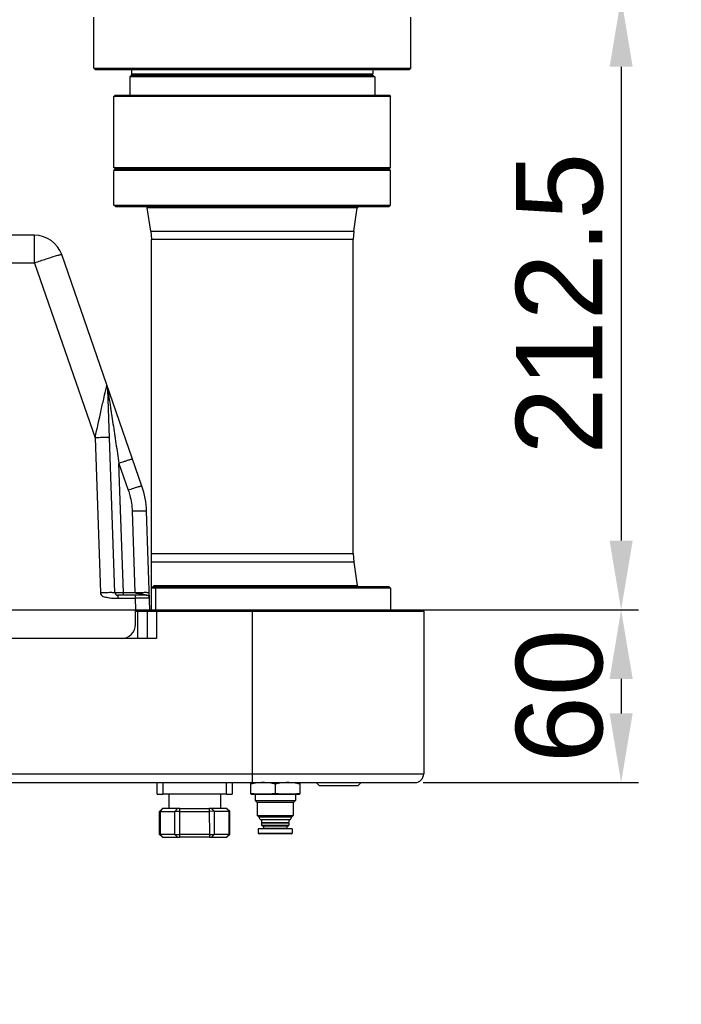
# Model space of a CAD drawing. Header units: millimetres. Extents: x 14186 to 17588, y 1400 to 3805.
# Tile 7 of 256: x 14998 to 15228, y 2058 to 2400. Entities that reach past the tile are written whole.
import ezdxf

# ---------------------------------------------------------------- set-up
doc = ezdxf.new("R2010")
doc.units = ezdxf.units.MM
for name, color, linetype in [('1_17', 7, 'Continuous'), ('1_51', 7, 'Continuous'), ('1_80_153', 7, 'Continuous')]:
    doc.layers.add(name, color=color, linetype=linetype)
doc.layers.add('dim', color=82, linetype='Continuous', lineweight=9)
doc.styles.get("Standard").update_dxf_attribs({"font": 'arial.ttf'})
doc.dimstyles.new('ISO-25', dxfattribs={"dimtxt": 2.5, "dimasz": 2.5, "dimexe": 1.25, "dimexo": 0.625, "dimtad": 1, "dimtxsty": 'Standard', "dimcen": 2.5, "dimadec": 0, "dimazin": 0, "dimtfac": 1, "dimtmove": 0, "dimatfit": 3, "dimfxl": 1, "dimarcsym": 0})

# ---------------------------------------------------------------- blocks, each defined once
blk = doc.blocks.new('*D15')
at = {"layer": 'Defpoints', "color": 0, "transparency": 16777216}
for p in [(15185.27, 2407.97), (15135.08, 2195.47), (15206.72, 2195.47)]:
    blk.add_point(p, dxfattribs=at)
at = {"layer": 'dim', "color": 0, "linetype": 'Continuous', "lineweight": -2, "transparency": 16777216}
for p, q in [((15191.27, 2407.97), (15212.72, 2407.97)), ((15206.72, 2383.97), (15206.72, 2219.47)), ((15141.08, 2195.47), (15212.72, 2195.47))]:
    blk.add_line(p, q, dxfattribs=at)
at = {"layer": 'dim', "color": 0, "transparency": 16777216}
for points in [[(15202.72, 2383.97), (15210.72, 2383.97), (15206.72, 2407.97)], [(15202.72, 2219.47), (15210.72, 2219.47), (15206.72, 2195.47)]]:
    blk.add_solid(points, dxfattribs=at)
at = {"layer": 'dim', "color": 0, "transparency": 16777216, "insert": (15185.41, 2301.72), "char_height": 30, "attachment_point": 5, "rotation": 90}
blk.add_mtext('212.5', dxfattribs=at)
blk = doc.blocks.new('*D16')
at = {"layer": 'Defpoints', "color": 0, "transparency": 16777216}
for p in [(15301.78, 2753.47), (14540.95, 2058.47), (14787.51, 2058.47)]:
    blk.add_point(p, dxfattribs=at)
at = {"layer": 'dim', "color": 0, "linetype": 'Continuous', "lineweight": -2, "transparency": 16777216}
for p, q in [((15295.79, 2753.47), (14534.95, 2753.47)), ((14540.95, 2729.47), (14540.95, 2082.47)), ((14781.52, 2058.47), (14534.95, 2058.47))]:
    blk.add_line(p, q, dxfattribs=at)
at = {"layer": 'dim', "color": 0, "transparency": 16777216}
for points in [[(14536.95, 2729.47), (14544.95, 2729.47), (14540.95, 2753.47)], [(14536.95, 2082.47), (14544.95, 2082.47), (14540.95, 2058.47)]]:
    blk.add_solid(points, dxfattribs=at)
at = {"layer": 'dim', "color": 0, "transparency": 16777216, "insert": (14519.63, 2405.97), "char_height": 30, "attachment_point": 5, "rotation": 90}
blk.add_mtext('695', dxfattribs=at)
blk = doc.blocks.new('*D22')
at = {"layer": 'Defpoints', "color": 0, "transparency": 16777216}
for p in [(15132.04, 2195.47), (15132.04, 2135.47), (15206.72, 2135.47)]:
    blk.add_point(p, dxfattribs=at)
at = {"layer": 'dim', "color": 0, "linetype": 'Continuous', "lineweight": -2, "transparency": 16777216}
for p, q in [((15138.04, 2195.47), (15212.72, 2195.47)), ((15206.72, 2171.47), (15206.72, 2159.47)), ((15138.04, 2135.47), (15212.72, 2135.47))]:
    blk.add_line(p, q, dxfattribs=at)
at = {"layer": 'dim', "color": 0, "transparency": 16777216}
for points in [[(15202.72, 2171.47), (15210.72, 2171.47), (15206.72, 2195.47)], [(15202.72, 2159.47), (15210.72, 2159.47), (15206.72, 2135.47)]]:
    blk.add_solid(points, dxfattribs=at)
at = {"layer": 'dim', "color": 0, "transparency": 16777216, "insert": (15185.41, 2165.47), "char_height": 30, "attachment_point": 5, "rotation": 90}
blk.add_mtext('60', dxfattribs=at)

msp = doc.modelspace()

# ---------------------------------------------------------------- linework, layer by layer
at = {"color": 7, "linetype": 'Continuous'}
for p, q in [((15030.961, 2373.974), (15030.669, 2373.681)), ((15030.669, 2348.974), (15030.669, 2373.681)), ((15126.669, 2373.681), (15030.669, 2373.681)), ((15126.376, 2373.974), (15030.961, 2373.974)), ((15126.376, 2373.974), (15126.669, 2373.681)), ((15126.669, 2348.974), (15126.669, 2373.681)), ((15031.169, 2348.474), (15030.669, 2348.974)), ((15030.669, 2348.974), (15126.669, 2348.974)), ((15126.169, 2348.474), (15126.669, 2348.974)), ((15031.169, 2348.474), (15030.669, 2347.974)), ((15030.669, 2335.974), (15030.669, 2347.974)), ((15126.669, 2347.974), (15030.669, 2347.974)), ((15126.169, 2348.474), (15031.169, 2348.474)), ((15126.169, 2348.474), (15126.669, 2347.974)), ((15126.669, 2335.974), (15126.669, 2347.974)), ((15031.169, 2335.474), (15030.669, 2335.974)), ((15030.669, 2335.974), (15126.669, 2335.974)), ((15031.169, 2335.474), (15126.169, 2335.474)), ((15043.447, 2326.949), (15042.232, 2335.048)), ((15115.105, 2335.048), (15042.232, 2335.048)), ((15113.89, 2326.949), (15115.105, 2335.048)), ((15126.169, 2335.474), (15126.669, 2335.974)), ((15003.087, 2325.474), (14849.003, 2325.474)), ((15003.087, 2315.823), (15003.087, 2325.474)), ((15043.447, 2326.949), (15043.669, 2323.983)), ((15043.447, 2326.949), (15113.89, 2326.949)), ((15113.89, 2326.949), (15113.669, 2323.983)), ((15043.669, 2214.966), (15043.669, 2323.983)), ((15113.669, 2323.983), (15043.669, 2323.983)), ((15113.669, 2214.966), (15113.669, 2323.983)), ((15040.343, 2238.418), (15012.537, 2318.745)), ((15003.087, 2315.823), (14896.64, 2315.823)), ((15003.087, 2315.823), (15024.086, 2255.16)), ((15030.959, 2201.439), (15028.496, 2271.967)), ((15024.086, 2255.16), (15025.962, 2201.439)), ((15032.391, 2246.278), (15035.618, 2236.957)), ((15033.957, 2201.439), (15032.391, 2246.278)), ((15036.978, 2229.652), (15037.963, 2201.439)), ((15043.169, 2195.474), (15041.975, 2229.652)), ((15043.669, 2214.966), (15113.669, 2214.966)), ((15043.669, 2195.474), (15043.669, 2214.965)), ((15113.89, 2211.999), (15043.669, 2211.999)), ((15113.669, 2214.966), (15113.89, 2211.999)), ((15113.89, 2211.999), (15115.105, 2203.9)), ((15043.669, 2202.974), (15044.594, 2203.9)), ((15126.669, 2202.974), (15043.669, 2202.974)), ((15126.169, 2203.474), (15044.169, 2203.474)), ((15044.594, 2203.9), (15115.105, 2203.9)), ((15045.18, 2202.974), (15045.529, 2203.474)), ((15045.18, 2195.474), (15045.18, 2202.974)), ((15126.169, 2203.474), (15126.669, 2202.974)), ((15126.669, 2202.974), (15126.669, 2195.474)), ((15042.028, 2200.474), (15031.958, 2200.474)), ((15031.958, 2200.474), (15031.958, 2199.509)), ((15031.958, 2199.509), (15038.031, 2199.509)), ((15033.957, 2201.439), (15037.963, 2201.439)), ((15033.957, 2200.474), (15033.957, 2201.439)), ((15038.031, 2200.474), (15038.031, 2199.509)), ((15038.031, 2199.509), (15038.172, 2195.474)), ((14793.081, 2195.474), (15137.669, 2195.474)), ((15038.172, 2190.474), (15038.172, 2195.474)), ((15038.172, 2194.974), (15138.169, 2194.974)), ((15038.842, 2195.474), (15038.842, 2185.474)), ((15042.479, 2195.474), (15042.149, 2194.974)), ((15042.149, 2194.974), (15042.149, 2185.474)), ((15045.456, 2195.474), (15045.456, 2185.474)), ((15078.669, 2195.474), (15078.669, 2135.474)), ((15137.669, 2195.474), (15138.169, 2194.974)), ((15138.169, 2194.974), (15138.169, 2138.474)), ((15045.456, 2185.474), (14744.169, 2185.474)), ((14744.169, 2138.474), (15138.169, 2138.474)), ((14747.169, 2135.474), (15135.169, 2135.474)), ((15045.67, 2131.471), (15045.67, 2135.471)), ((15047.67, 2135.471), (15047.67, 2131.471)), ((15069.67, 2131.474), (15069.67, 2135.474)), ((15071.67, 2135.475), (15071.67, 2131.475)), ((15078.169, 2131.492), (15078.169, 2135.438)), ((15086.669, 2134.959), (15086.669, 2131.724)), ((15095.169, 2135.438), (15095.169, 2131.492)), ((15101.869, 2134.474), (15100.869, 2135.474)), ((15101.869, 2134.474), (15115.469, 2134.474)), ((15115.469, 2134.474), (15116.469, 2135.474)), ((15045.67, 2131.471), (15047.67, 2131.471)), ((15069.67, 2131.474), (15047.67, 2131.471)), ((15049.67, 2131.473), (15049.671, 2126.473)), ((15067.67, 2131.475), (15067.671, 2126.475)), ((15069.67, 2131.474), (15071.67, 2131.475)), ((15078.269, 2131.474), (15078.169, 2131.492)), ((15078.269, 2131.474), (15095.069, 2131.474)), ((15079.669, 2131.474), (15079.669, 2129.254)), ((15093.669, 2131.474), (15093.669, 2129.254)), ((15095.069, 2131.474), (15095.169, 2131.492)), ((15047.48, 2126.473), (15046.481, 2125.473)), ((15046.748, 2125.473), (15047.614, 2126.473)), ((15052.71, 2126.472), (15047.48, 2126.473)), ((15052.71, 2126.472), (15051.844, 2125.472)), ((15053.576, 2126.472), (15052.71, 2126.472)), ((15053.576, 2126.472), (15063.766, 2126.474)), ((15053.577, 2116.472), (15053.576, 2126.472)), ((15064.632, 2126.474), (15063.766, 2126.474)), ((15063.766, 2126.474), (15063.768, 2116.474)), ((15069.862, 2126.476), (15064.632, 2126.474)), ((15065.498, 2125.474), (15064.632, 2126.474)), ((15069.728, 2126.476), (15070.594, 2125.476)), ((15069.862, 2126.476), (15070.862, 2125.476)), ((15079.669, 2129.254), (15093.669, 2129.254)), ((15080.282, 2128.641), (15079.669, 2129.254)), ((15080.282, 2128.641), (15093.055, 2128.641)), ((15080.419, 2128.641), (15080.419, 2124.021)), ((15092.919, 2128.641), (15092.919, 2124.021)), ((15093.055, 2128.641), (15093.669, 2129.254)), ((15046.748, 2125.473), (15046.481, 2125.473)), ((15046.482, 2117.473), (15046.481, 2125.473)), ((15046.748, 2125.473), (15051.844, 2125.472)), ((15046.748, 2125.473), (15046.75, 2117.473)), ((15053.576, 2125.472), (15051.844, 2125.472)), ((15051.845, 2117.472), (15051.844, 2125.472)), ((15053.576, 2125.472), (15063.766, 2125.473)), ((15065.498, 2125.474), (15063.766, 2125.473)), ((15065.498, 2125.474), (15070.594, 2125.476)), ((15065.498, 2125.474), (15065.5, 2117.474)), ((15070.862, 2125.476), (15070.594, 2125.476)), ((15070.595, 2117.476), (15070.594, 2125.476)), ((15070.863, 2117.476), (15070.862, 2125.476)), ((15080.419, 2124.021), (15092.919, 2124.021)), ((15080.899, 2123.541), (15080.419, 2124.021)), ((15080.899, 2123.541), (15092.439, 2123.541)), ((15081.419, 2122.641), (15080.899, 2123.541)), ((15091.919, 2122.641), (15092.439, 2123.541)), ((15092.439, 2123.541), (15092.919, 2124.021)), ((15081.419, 2122.641), (15091.919, 2122.641)), ((15081.919, 2122.641), (15081.919, 2121.641)), ((15082.119, 2121.491), (15081.919, 2121.641)), ((15081.919, 2121.641), (15091.419, 2121.641)), ((15082.119, 2121.491), (15081.919, 2121.341)), ((15091.419, 2121.341), (15081.919, 2121.341)), ((15081.919, 2121.341), (15081.919, 2120.691)), ((15081.919, 2120.691), (15091.419, 2120.691)), ((15082.119, 2120.491), (15081.919, 2120.691)), ((15082.119, 2121.491), (15091.219, 2121.491)), ((15082.119, 2120.491), (15091.219, 2120.491)), ((15082.619, 2120.491), (15082.619, 2119.641)), ((15082.619, 2119.641), (15090.719, 2119.641)), ((15090.719, 2120.491), (15090.719, 2119.641)), ((15091.219, 2121.491), (15091.419, 2121.641)), ((15091.219, 2121.491), (15091.419, 2121.341)), ((15091.219, 2120.491), (15091.419, 2120.691)), ((15091.419, 2122.641), (15091.419, 2121.641)), ((15091.419, 2121.341), (15091.419, 2120.691)), ((15046.482, 2117.473), (15046.75, 2117.473)), ((15047.482, 2116.473), (15046.482, 2117.473)), ((15051.845, 2117.472), (15046.75, 2117.473)), ((15047.616, 2116.473), (15046.75, 2117.473)), ((15047.482, 2116.473), (15052.711, 2116.472)), ((15051.845, 2117.472), (15053.577, 2117.472)), ((15052.711, 2116.472), (15051.845, 2117.472)), ((15052.711, 2116.472), (15053.577, 2116.472)), ((15063.767, 2117.473), (15053.577, 2117.472)), ((15063.768, 2116.474), (15053.577, 2116.472)), ((15063.767, 2117.473), (15065.5, 2117.474)), ((15063.768, 2116.474), (15064.634, 2116.474)), ((15064.634, 2116.474), (15065.5, 2117.474)), ((15064.634, 2116.474), (15069.863, 2116.476)), ((15070.595, 2117.476), (15065.5, 2117.474)), ((15069.729, 2116.476), (15070.595, 2117.476)), ((15069.863, 2116.476), (15070.863, 2117.476)), ((15070.595, 2117.476), (15070.863, 2117.476)), ((15092.569, 2119.441), (15080.769, 2119.441)), ((15080.769, 2119.441), (15080.769, 2117.941)), ((15080.769, 2117.941), (15092.569, 2117.941)), ((15092.269, 2117.641), (15081.069, 2117.641)), ((15092.569, 2119.441), (15092.569, 2117.941))]:
    msp.add_line(p, q, dxfattribs=at)
for centre, radius, start, end in [((15041.738, 2334.974), 0.5, 8.53077, 90), ((15115.599, 2334.974), 0.5, 90, 171.46923), ((15003.087, 2315.474), 10, 19.09349, 90), ((15023.499, 2271.792), 5, 2, 19.09349), ((15011.993, 2228.605), 30, 2, 19.09349), ((15115.599, 2203.974), 0.5, 188.53077, 270), ((15031.958, 2201.474), 1, 182, 270.00018), ((15042.028, 2199.474), 1, 2.00001, 90), ((15033.172, 2190.474), 5, 270, 360), ((15135.169, 2138.474), 3, 270, 0), ((15082.419, 2119.641), 0.2, 270, 0), ((15090.919, 2119.641), 0.2, 180, 270), ((15081.069, 2117.941), 0.3, 180, 270), ((15092.269, 2117.941), 0.3, 270, 0)]:
    msp.add_arc(centre, radius, start, end, dxfattribs=at)
for points, knots in [([(15010.288, 2318.19), (15009.206, 2317.863), (15006.8, 2317.088), (15004.407, 2316.279), (15003.087, 2315.823)], [0, 0, 0, 0, 0.4476362, 1, 1, 1, 1]), ([(15011.236, 2318.468), (15011.164, 2318.448), (15010.847, 2318.357), (15010.532, 2318.263), (15010.288, 2318.19)], [0, 0, 0, 0, 0.2264242, 1, 1, 1, 1]), ([(15012.537, 2318.745), (15012.534, 2318.755), (15012.494, 2318.762), (15012.432, 2318.758), (15012.323, 2318.743), (15012.105, 2318.698), (15011.736, 2318.607), (15011.419, 2318.52), (15011.236, 2318.468)], [0, 0, 0, 0, 0.0224497, 0.0722695, 0.1522048, 0.2625558, 0.5734251, 1, 1, 1, 1]), ([(15028.028, 2272.659), (15028.054, 2272.769), (15028.099, 2272.96), (15028.155, 2273.185), (15028.187, 2273.311), (15028.208, 2273.383), (15028.212, 2273.402), (15028.223, 2273.431), (15028.224, 2273.428)], [0, 0, 0, 0, 0.427251, 0.7466317, 0.8605567, 0.9415683, 0.9881902, 1, 1, 1, 1]), ([(15024.086, 2255.16), (15024.8, 2258.381), (15025.845, 2263.073), (15027.162, 2268.905), (15027.756, 2271.518), (15028.028, 2272.659)], [0, 0, 0, 0, 0.5517407, 0.80396, 1, 1, 1, 1]), ([(15028.496, 2271.967), (15028.496, 2271.982), (15028.516, 2271.841), (15028.528, 2271.777), (15028.567, 2271.524), (15028.623, 2271.16), (15028.709, 2270.599), (15028.817, 2269.892), (15028.933, 2269.132), (15029.094, 2268.076), (15029.3, 2266.722), (15029.55, 2265.072), (15029.89, 2262.831), (15030.318, 2260.003), (15030.834, 2256.589), (15031.526, 2252.011), (15032.045, 2248.573), (15032.391, 2246.278)], [0, 0, 0, 0, 0.0017847, 0.0074514, 0.0161397, 0.026942, 0.0521436, 0.0803572, 0.1100577, 0.1406934, 0.2037397, 0.2681755, 0.3334372, 0.4654029, 0.5984553, 0.7320797, 1, 1, 1, 1]), ([(15026.648, 2255.225), (15026.438, 2255.222), (15025.584, 2255.207), (15024.73, 2255.183), (15024.086, 2255.16)], [0, 0, 0, 0, 0.2457315, 1, 1, 1, 1]), ([(15027.844, 2255.232), (15027.754, 2255.232), (15027.356, 2255.233), (15026.957, 2255.229), (15026.648, 2255.225)], [0, 0, 0, 0, 0.2251027, 1, 1, 1, 1]), ([(15029.083, 2255.16), (15029.083, 2255.168), (15029.051, 2255.18), (15029.002, 2255.19), (15028.905, 2255.201), (15028.773, 2255.211), (15028.598, 2255.219), (15028.284, 2255.228), (15028.028, 2255.231), (15027.844, 2255.232)], [0, 0, 0, 0, 0.0180412, 0.0624221, 0.1368711, 0.2435201, 0.3841115, 0.5582633, 1, 1, 1, 1]), ([(15034.799, 2247.086), (15034.601, 2247.022), (15033.797, 2246.759), (15032.995, 2246.487), (15032.391, 2246.278)], [0, 0, 0, 0, 0.2452223, 1, 1, 1, 1]), ([(15035.927, 2247.442), (15035.842, 2247.416), (15035.465, 2247.3), (15035.09, 2247.18), (15034.799, 2247.086)], [0, 0, 0, 0, 0.2249946, 1, 1, 1, 1]), ([(15037.116, 2247.739), (15037.114, 2247.746), (15037.081, 2247.747), (15037.032, 2247.742), (15036.937, 2247.724), (15036.81, 2247.694), (15036.642, 2247.65), (15036.343, 2247.567), (15036.101, 2247.495), (15035.927, 2247.442)], [0, 0, 0, 0, 0.0177241, 0.0620416, 0.1365138, 0.2432186, 0.3838651, 0.5580704, 1, 1, 1, 1]), ([(15037.965, 2237.745), (15037.781, 2237.686), (15036.997, 2237.429), (15036.215, 2237.163), (15035.618, 2236.957)], [0, 0, 0, 0, 0.2342419, 1, 1, 1, 1]), ([(15035.618, 2236.957), (15035.821, 2236.37), (15036.546, 2233.995), (15036.913, 2231.511), (15036.978, 2229.652)], [0, 0, 0, 0, 0.2503446, 1, 1, 1, 1]), ([(15039.11, 2238.107), (15039.024, 2238.081), (15038.641, 2237.963), (15038.26, 2237.841), (15037.965, 2237.745)], [0, 0, 0, 0, 0.2253431, 1, 1, 1, 1]), ([(15040.343, 2238.418), (15040.34, 2238.426), (15040.3, 2238.425), (15040.245, 2238.419), (15040.139, 2238.397), (15040.002, 2238.364), (15039.827, 2238.317), (15039.525, 2238.233), (15039.283, 2238.16), (15039.11, 2238.107)], [0, 0, 0, 0, 0.0200399, 0.0698986, 0.1509473, 0.2630034, 0.4052344, 0.5763777, 1, 1, 1, 1]), ([(15039.471, 2229.715), (15039.276, 2229.713), (15038.445, 2229.698), (15037.614, 2229.674), (15036.978, 2229.652)], [0, 0, 0, 0, 0.2346323, 1, 1, 1, 1]), ([(15040.687, 2229.723), (15040.596, 2229.724), (15040.191, 2229.724), (15039.785, 2229.72), (15039.471, 2229.715)], [0, 0, 0, 0, 0.225475, 1, 1, 1, 1]), ([(15041.975, 2229.652), (15041.975, 2229.66), (15041.936, 2229.673), (15041.88, 2229.683), (15041.771, 2229.695), (15041.629, 2229.704), (15041.444, 2229.712), (15041.127, 2229.72), (15040.87, 2229.723), (15040.687, 2229.723)], [0, 0, 0, 0, 0.0203847, 0.0703753, 0.1514877, 0.263562, 0.4057631, 0.5768148, 1, 1, 1, 1]), ([(15025.962, 2201.439), (15026.265, 2201.45), (15026.878, 2201.469), (15027.789, 2201.492), (15028.663, 2201.507), (15029.443, 2201.513), (15030.011, 2201.51), (15030.382, 2201.501), (15030.59, 2201.493), (15030.747, 2201.483), (15030.863, 2201.471), (15030.92, 2201.46), (15030.959, 2201.448), (15030.959, 2201.439)], [0, 0, 0, 0, 0.1817995, 0.3673708, 0.5460371, 0.7056548, 0.8350144, 0.8863841, 0.9280952, 0.9597619, 0.9817931, 0.9948482, 1, 1, 1, 1]), ([(15025.962, 2201.439), (15025.972, 2201.158), (15026.152, 2200.578), (15026.881, 2200.066), (15027.711, 2199.861), (15028.553, 2199.716), (15029.397, 2199.58), (15030.248, 2199.484), (15031.104, 2199.469), (15031.673, 2199.509), (15031.958, 2199.509)], [0, 0, 0, 0, 0.1236922, 0.2478056, 0.3730175, 0.4984131, 0.6238134, 0.7492079, 0.874592, 1, 1, 1, 1]), ([(15030.959, 2201.439), (15030.959, 2201.434), (15030.989, 2201.439), (15031.022, 2201.43), (15031.099, 2201.431), (15031.195, 2201.428), (15031.32, 2201.427), (15031.536, 2201.425), (15031.71, 2201.425), (15031.833, 2201.425)], [0, 0, 0, 0, 0.0169809, 0.0662838, 0.1476712, 0.2604664, 0.4036023, 0.5759112, 1, 1, 1, 1]), ([(15031.833, 2201.425), (15031.985, 2201.425), (15032.693, 2201.427), (15033.401, 2201.433), (15033.957, 2201.439)], [0, 0, 0, 0, 0.2140808, 1, 1, 1, 1]), ([(15037.963, 2201.439), (15038.266, 2201.45), (15038.879, 2201.469), (15039.79, 2201.492), (15040.664, 2201.507), (15041.444, 2201.513), (15042.012, 2201.51), (15042.383, 2201.501), (15042.592, 2201.493), (15042.748, 2201.483), (15042.864, 2201.471), (15042.922, 2201.46), (15042.96, 2201.448), (15042.96, 2201.439)], [0, 0, 0, 0, 0.1818004, 0.3673724, 0.5460389, 0.7056565, 0.8350156, 0.886385, 0.9280958, 0.9597623, 0.9817933, 0.9948482, 1, 1, 1, 1]), ([(15037.963, 2201.439), (15037.971, 2201.402), (15038.072, 2201.334), (15038.251, 2201.274), (15038.512, 2201.22), (15038.922, 2201.16), (15039.463, 2201.095), (15040.108, 2201.007), (15040.63, 2200.908), (15041.026, 2200.81), (15041.302, 2200.732), (15041.553, 2200.65), (15041.746, 2200.58), (15041.872, 2200.535), (15041.958, 2200.499), (15041.984, 2200.495), (15042.033, 2200.47), (15042.028, 2200.474)], [0, 0, 0, 0, 0.0273188, 0.0751909, 0.1400134, 0.2147179, 0.3712035, 0.5277879, 0.6783328, 0.7500382, 0.8184287, 0.8822568, 0.9386047, 0.9626764, 0.9821721, 0.9952331, 1, 1, 1, 1]), ([(15041.565, 2199.524), (15041.312, 2199.524), (15040.134, 2199.522), (15038.956, 2199.516), (15038.031, 2199.509)], [0, 0, 0, 0, 0.2142379, 1, 1, 1, 1]), ([(15043.028, 2199.509), (15043.028, 2199.511), (15043.015, 2199.51), (15043.001, 2199.514), (15042.969, 2199.514), (15042.907, 2199.516), (15042.797, 2199.518), (15042.633, 2199.52), (15042.424, 2199.522), (15042.172, 2199.523), (15041.881, 2199.523), (15041.674, 2199.524), (15041.565, 2199.524)], [0, 0, 0, 0, 0.0043071, 0.0167302, 0.0372942, 0.0659522, 0.1473241, 0.2601455, 0.4033381, 0.5757271, 0.7754067, 1, 1, 1, 1]), ([(15086.669, 2134.959), (15085.969, 2135.106), (15084.911, 2135.288), (15083.488, 2135.416), (15082.419, 2135.449), (15081.349, 2135.416), (15079.926, 2135.288), (15078.868, 2135.106), (15078.169, 2134.959)], [0, 0, 0, 0, 0.2503286, 0.3752188, 0.5000001, 0.6247813, 0.7496715, 1, 1, 1, 1]), ([(15095.169, 2134.959), (15094.469, 2135.106), (15093.411, 2135.288), (15091.988, 2135.416), (15090.919, 2135.449), (15089.849, 2135.416), (15088.426, 2135.288), (15087.368, 2135.106), (15086.669, 2134.959)], [0, 0, 0, 0, 0.2503286, 0.3752188, 0.5000001, 0.6247813, 0.7496715, 1, 1, 1, 1]), ([(15078.169, 2131.724), (15078.875, 2131.652), (15080.29, 2131.535), (15082.419, 2131.471), (15084.547, 2131.535), (15085.962, 2131.652), (15086.669, 2131.724)], [0, 0, 0, 0, 0.2500911, 0.5, 0.749909, 1, 1, 1, 1]), ([(15086.669, 2131.724), (15087.375, 2131.652), (15088.79, 2131.535), (15090.919, 2131.471), (15093.047, 2131.535), (15094.462, 2131.652), (15095.169, 2131.724)], [0, 0, 0, 0, 0.2500911, 0.5, 0.749909, 1, 1, 1, 1])]:
    msp.add_open_spline(points, degree=3, knots=knots, dxfattribs=at)
at = {"layer": '1_17', "color": 7, "linetype": 'Continuous'}
for p, q in [((15023.669, 2383.474), (15023.669, 2401.174)), ((15133.669, 2383.474), (15133.669, 2401.174)), ((15024.169, 2382.974), (15023.669, 2383.474)), ((15023.669, 2383.474), (15133.669, 2383.474)), ((15024.169, 2382.974), (15133.169, 2382.974)), ((15133.169, 2382.974), (15133.669, 2383.474))]:
    msp.add_line(p, q, dxfattribs=at)
at = {"layer": '1_51', "color": 7, "linetype": 'Continuous'}
for p, q in [((15036.769, 2382.974), (15036.769, 2381.474)), ((15120.569, 2382.974), (15120.569, 2381.474)), ((15037.269, 2380.974), (15036.769, 2381.474)), ((15036.769, 2381.474), (15120.569, 2381.474)), ((15120.069, 2380.974), (15120.569, 2381.474))]:
    msp.add_line(p, q, dxfattribs=at)
at = {"layer": '1_80_153', "color": 7, "linetype": 'Continuous'}
for p, q in [((15036.669, 2380.974), (15036.169, 2380.474)), ((15036.169, 2380.474), (15036.169, 2373.974)), ((15121.169, 2380.474), (15036.169, 2380.474)), ((15120.669, 2380.974), (15036.669, 2380.974)), ((15120.669, 2380.974), (15121.169, 2380.474)), ((15121.169, 2380.474), (15121.169, 2373.974))]:
    msp.add_line(p, q, dxfattribs=at)

# ---------------------------------------------------------------- dimensions: what is measured, and where the dimension line sits
at = {"layer": 'dim'}
for base, p1, p2, picture, middle in [((14540.946, 2058.474), (15301.782, 2753.474), (14787.513, 2058.474), '*D16', (14519.632, 2405.974)), ((15206.723, 2195.474), (15185.269, 2407.974), (15135.079, 2195.474), '*D15', (15185.409, 2301.724)), ((15206.723, 2135.474), (15132.04, 2195.474), (15132.04, 2135.474), '*D22', (15185.409, 2165.474))]:
    dim = msp.add_linear_dim(base=base, p1=p1, p2=p2, angle=90, dimstyle='ISO-25', override={"dimtxt": 30, "dimasz": 24, "dimexe": 5.997, "dimexo": 5.997, "dimgap": 5.997, "dimdsep": 46, "dimarcsym": 1}, dxfattribs=at)
    dim.commit()
    dim.dimension.update_dxf_attribs({"geometry": picture, "text_midpoint": middle})

doc.saveas('drawing.dxf')
